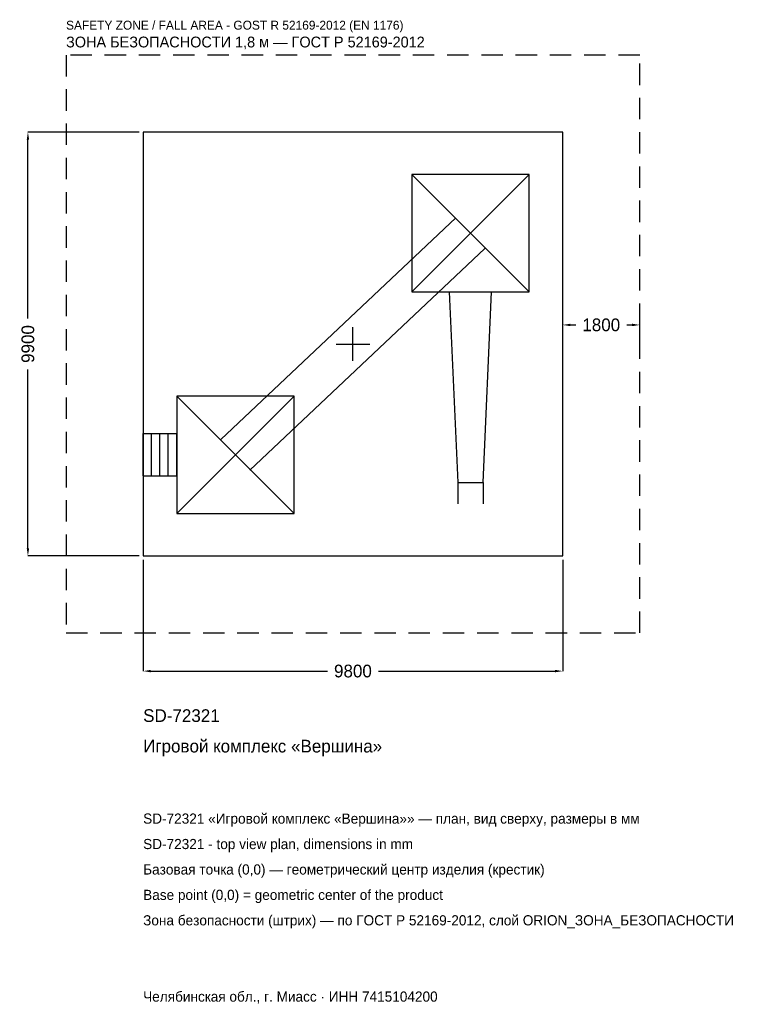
# Model space of a CAD drawing. Header units: metres. Extents: x -7783 to 9094, y -15425 to 7576.
import ezdxf

# ---------------------------------------------------------------- set-up
doc = ezdxf.new("R2010")
doc.units = ezdxf.units.M
doc.linetypes.add('DASHED', pattern=[800, 500, -300])
for name, color, linetype in [('ЗСК_ДАННЫЕ', 3, 'Continuous'), ('ЗСК_ЗОНА_БЕЗОПАСНОСТИ', 1, 'Continuous'), ('ЗСК_КОНТУР', 7, 'Continuous'), ('ЗСК_РАЗМЕРЫ', 8, 'Continuous')]:
    doc.layers.add(name, color=color, linetype=linetype)
doc.dimstyles.new('ORION', dxfattribs={"dimtxt": 297, "dimasz": 178.2, "dimexe": 1.25, "dimexo": 89.1, "dimtad": 1, "dimdec": 0, "dimcen": 2.5, "dimazin": 3, "dimtfac": 1, "dimtmove": 0, "dimatfit": 3})

# ---------------------------------------------------------------- blocks, each defined once
blk = doc.blocks.new('_CLOSEDFILLED')
at = {"color": 0, "linetype": 'BYBLOCK'}
blk.add_solid([(-1, 0.16), (0, 0), (-1, -0.16)], dxfattribs=at)
blk = doc.blocks.new('*D1')
for p, q in [((-4900, -5039.1), (-4900, -7641)), ((4900, -5039.1), (4900, -7641)), ((-4721.8, -7641), (-594, -7641)), ((594, -7641), (4721.8, -7641))]:
    blk.add_line(p, q)
at = {"layer": 'Defpoints'}
for p in [(-4900, -4950), (4900, -4950), (-4900, -7641)]:
    blk.add_point(p, dxfattribs=at)
at = {"layer": 'ЗСК_РАЗМЕРЫ', "xscale": 178.2, "yscale": 178.2, "rotation": 180}
blk.add_blockref('_CLOSEDFILLED', (-4900, -7641), dxfattribs=at)
at = {"layer": 'ЗСК_РАЗМЕРЫ', "xscale": 178.2, "yscale": 178.2}
blk.add_blockref('_CLOSEDFILLED', (4900, -7641), dxfattribs=at)
at = {"layer": 'ЗСК_РАЗМЕРЫ', "insert": (0, -7641), "char_height": 297, "attachment_point": 5}
blk.add_mtext('9800', dxfattribs=at)
blk = doc.blocks.new('*D2')
for p, q in [((-4989.1, 4950), (-7591, 4950)), ((-7591, 594), (-7591, 4771.8)), ((-7591, -4771.8), (-7591, -594)), ((-4989.1, -4950), (-7591, -4950))]:
    blk.add_line(p, q)
at = {"layer": 'Defpoints'}
for p in [(-4900, 4950), (-7591, -4950), (-4900, -4950)]:
    blk.add_point(p, dxfattribs=at)
at = {"layer": 'ЗСК_РАЗМЕРЫ', "xscale": 178.2, "yscale": 178.2}
for p, rotation in [((-7591, 4950), 90), ((-7591, -4950), 270)]:
    blk.add_blockref('_CLOSEDFILLED', p, dxfattribs=dict(at, rotation=rotation))
at = {"layer": 'ЗСК_РАЗМЕРЫ', "insert": (-7591, 0), "char_height": 297, "attachment_point": 5, "rotation": 90}
blk.add_mtext('9900', dxfattribs=at)
blk = doc.blocks.new('*D3')
for p, q in [((4900, 89.1), (4900, 445.5)), ((5078.2, 445.5), (5206, 445.5)), ((6394, 445.5), (6521.8, 445.5)), ((6700, 89.1), (6700, 445.5))]:
    blk.add_line(p, q)
at = {"layer": 'Defpoints'}
for p in [(4900, 445.5), (4900, 0), (6700, 0)]:
    blk.add_point(p, dxfattribs=at)
at = {"layer": 'ЗСК_РАЗМЕРЫ', "xscale": 178.2, "yscale": 178.2, "rotation": 180}
blk.add_blockref('_CLOSEDFILLED', (4900, 445.5), dxfattribs=at)
at = {"layer": 'ЗСК_РАЗМЕРЫ', "xscale": 178.2, "yscale": 178.2}
blk.add_blockref('_CLOSEDFILLED', (6700, 445.5), dxfattribs=at)
at = {"layer": 'ЗСК_РАЗМЕРЫ', "insert": (5800, 445.5), "char_height": 297, "attachment_point": 5}
blk.add_mtext('1800', dxfattribs=at)
blk = doc.blocks.new('ОРИОН SD-72321 Игровой комплекс Вершина')
at = {"layer": 'ЗСК_ЗОНА_БЕЗОПАСНОСТИ', "linetype": 'DASHED'}
blk.add_lwpolyline([(-6700, -6750), (6700, -6750), (6700, 6750), (-6700, 6750)], close=True, dxfattribs=at)
at = {"layer": 'ЗСК_КОНТУР'}
for p, q in [((1372, 1216), (4116, 3960)), ((1372, 3960), (4116, 1216)), ((-3082.9, -2228.7), (2405.1, 2947.3)), ((-2405.1, -2947.3), (3082.9, 2228.7)), ((-4116, -3960), (-1372, -1216)), ((-4116, -1216), (-1372, -3960)), ((-4900, -2094.1), (-4116, -2094.1)), ((-4900, -3081.9), (-4900, -2094.1)), ((-4704, -3081.9), (-4704, -2094.1)), ((-4508, -3081.9), (-4508, -2094.1)), ((-4312, -3081.9), (-4312, -2094.1)), ((-4116, -3081.9), (-4116, -2094.1)), ((-4900, -3081.9), (-4116, -3081.9)), ((2447.6, -3239), (2447.6, -3732.9)), ((3040.4, -3239), (3040.4, -3732.9))]:
    blk.add_line(p, q, dxfattribs=at)
for points in [[(-4900, -4950), (4900, -4950), (4900, 4950), (-4900, 4950)], [(1372, 1216), (4116, 1216), (4116, 3960), (1372, 3960)], [(-4116, -3960), (-1372, -3960), (-1372, -1216), (-4116, -1216)]]:
    blk.add_lwpolyline(points, close=True, dxfattribs=at)
blk.add_lwpolyline([(2250.1, 1216), (2447.6, -3239), (3040.4, -3239), (3237.9, 1216)], dxfattribs=at)
at = {"layer": 'ЗСК_РАЗМЕРЫ'}
for p, q in [((0, -392), (0, 392)), ((-392, 0), (392, 0))]:
    blk.add_line(p, q, dxfattribs=at)
at = {"layer": 'ЗСК_ДАННЫЕ'}
for tag, p in [('АРТИКУЛ', (-4900, -8829)), ('НАИМЕНОВАНИЕ', (-4900, -9541.8))]:
    blk.add_attdef(tag, p, '', height=297, dxfattribs=at)
at = {"layer": 'ЗСК_ДАННЫЕ', "flags": 1}
for tag, p in [('ПРОИЗВОДИТЕЛЬ', (-4900, -10254.6)), ('ТЕЛЕФОН', (-4900, -10967.4)), ('САЙТ', (-4900, -12393)), ('АДРЕС', (-4900, -13105.8)), ('РЕКВИЗИТЫ', (-4900, -13818.6)), ('ГАБАРИТЫ', (-4900, -14531.4)), ('ЗОНА_БЕЗОПАСНОСТИ', (-4900, -15244.2))]:
    blk.add_attdef(tag, p, '', height=297, dxfattribs=at)
at = {"layer": 'ЗСК_ЗОНА_БЕЗОПАСНОСТИ', "color": 1}
for s, height, p in [('SAFETY ZONE / FALL AREA - GOST R 52169-2012 (EN 1176)', 207.9, (-6700, 7344)), ('ЗОНА БЕЗОПАСНОСТИ 1,8 м — ГОСТ Р 52169-2012', 252.45, (-6700, 6928.2))]:
    blk.add_text(s, height=height, dxfattribs=at).set_placement(p)
at = {"layer": 'ЗСК_РАЗМЕРЫ'}
dim = blk.add_linear_dim(base=(-7591, -4950), p1=(-4900, -4950), p2=(-4900, 4950), angle=90, dimstyle='ORION', dxfattribs=at)
dim.commit()
dim.dimension.update_dxf_attribs({"geometry": '*D2', "text_midpoint": (-7591, 0)})
for base, p1, p2, picture, middle in [((4900, 445.5), (4900, 0), (6700, 0), '*D3', (5800, 445.5)), ((-4900, -7641), (-4900, -4950), (4900, -4950), '*D1', (0, -7641))]:
    dim = blk.add_linear_dim(base=base, p1=p1, p2=p2, dimstyle='ORION', dxfattribs=at)
    dim.commit()
    dim.dimension.update_dxf_attribs({"geometry": picture, "text_midpoint": middle})

msp = doc.modelspace()

# ---------------------------------------------------------------- block references
msp.add_blockref('ОРИОН SD-72321 Игровой комплекс Вершина', (0, 0)).add_auto_attribs({'АРТИКУЛ': 'SD-72321', 'НАИМЕНОВАНИЕ': 'Игровой комплекс «Вершина»'})

# ---------------------------------------------------------------- texts
at = {"layer": 'ЗСК_ДАННЫЕ', "color": 3}
for s, p in [('SD-72321 «Игровой комплекс «Вершина»» — план, вид сверху, размеры в мм', (-4900, -11205)), ('SD-72321 - top view plan, dimensions in mm', (-4900, -11799)), ('Челябинская обл., г. Миасс · ИНН 7415104200', (-4900, -15363))]:
    msp.add_text(s, height=237.6, dxfattribs=at).set_placement(p)
at = {"layer": 'ЗСК_ДАННЫЕ', "color": 7}
for s, p in [('Базовая точка (0,0) — геометрический центр изделия (крестик)', (-4900, -12393)), ('Base point (0,0) = geometric center of the product', (-4900, -12987))]:
    msp.add_text(s, height=237.6, dxfattribs=at).set_placement(p)
at = {"layer": 'ЗСК_ДАННЫЕ', "color": 1}
msp.add_text('Зона безопасности (штрих) — по ГОСТ Р 52169-2012, слой ORION_ЗОНА_БЕЗОПАСНОСТИ', height=237.6, dxfattribs=at).set_placement((-4900, -13581))

doc.saveas('drawing.dxf')
